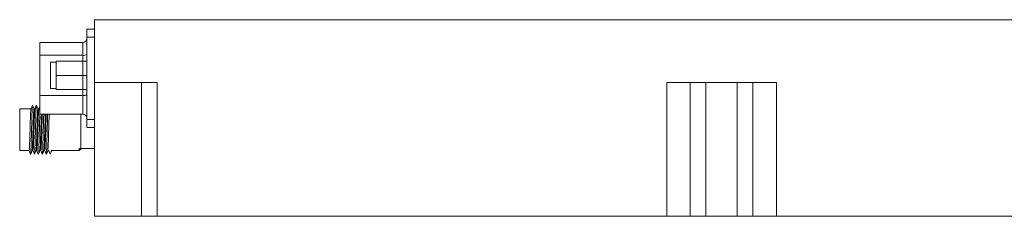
# Model space of a CAD drawing. Header units: millimetres. Extents: x 12 to 566, y 52 to 356.
# Tile 2 of 9: x 107 to 233, y 52 to 77. Entities that reach past the tile are written whole.
import ezdxf

# ---------------------------------------------------------------- set-up
doc = ezdxf.new("R2010")
doc.units = ezdxf.units.MM

msp = doc.modelspace()

# ---------------------------------------------------------------- linework, layer by layer
at = {"color": 7, "linetype": 'Continuous', "lineweight": 15}
for p, q in [((116.694, 76.826), (276.694, 76.826)), ((116.694, 76.826), (116.694, 68.826)), ((115.694, 75.626), (115.694, 74.626)), ((116.694, 75.626), (115.694, 75.626)), ((115.694, 74.626), (116.694, 74.626)), ((115.694, 64.126), (115.694, 74.626)), ((110.694, 73.926), (109.694, 73.926)), ((109.694, 73.926), (109.694, 72.304)), ((110.694, 73.926), (110.694, 73.926)), ((113.614, 73.926), (110.694, 73.926)), ((110.694, 73.926), (110.694, 73.926)), ((113.632, 73.926), (113.614, 73.926)), ((113.632, 73.926), (113.614, 73.926)), ((115.194, 73.926), (113.632, 73.926)), ((115.194, 72.304), (115.194, 73.926)), ((109.694, 72.304), (115.194, 72.304)), ((109.694, 67.204), (109.694, 72.304)), ((115.194, 67.204), (115.194, 72.304)), ((111.814, 71.419), (111.064, 71.419)), ((111.064, 71.419), (111.064, 68.089)), ((111.814, 69.754), (111.814, 71.554)), ((115.694, 71.554), (111.814, 71.554)), ((115.694, 69.754), (115.694, 71.554)), ((111.814, 67.954), (111.814, 69.754)), ((111.814, 69.754), (115.694, 69.754)), ((115.694, 67.954), (115.694, 69.754)), ((111.064, 68.089), (111.814, 68.089)), ((115.694, 67.954), (111.814, 67.954)), ((116.694, 68.826), (124.694, 68.826)), ((116.694, 68.826), (116.694, 51.826)), ((122.694, 68.826), (122.694, 51.826)), ((124.694, 51.826), (124.694, 68.826)), ((203.694, 68.826), (189.694, 68.826)), ((189.694, 68.826), (189.694, 51.826)), ((192.694, 51.826), (192.694, 68.826)), ((194.694, 68.826), (194.694, 51.826)), ((198.694, 68.826), (198.694, 51.826)), ((200.694, 68.826), (200.694, 51.826)), ((203.694, 51.826), (203.694, 68.826)), ((109.694, 67.204), (109.694, 64.826)), ((115.194, 67.204), (109.694, 67.204)), ((115.194, 64.826), (115.194, 67.204)), ((108.588, 65.476), (107.144, 65.476)), ((107.144, 65.476), (107.144, 60.176)), ((109.088, 65.476), (108.971, 65.476)), ((109.588, 65.476), (109.471, 65.476)), ((109.694, 64.826), (115.194, 64.826)), ((114.944, 60.426), (114.944, 64.826)), ((116.694, 64.126), (115.694, 64.126)), ((115.694, 64.126), (115.694, 63.126)), ((115.694, 63.126), (116.694, 63.126)), ((114.744, 60.176), (114.744, 60.426)), ((114.744, 60.426), (114.944, 60.426)), ((114.744, 60.176), (114.944, 60.376)), ((114.944, 60.426), (116.694, 60.426)), ((114.944, 60.376), (114.944, 60.426)), ((107.144, 60.176), (108.341, 60.176)), ((108.525, 59.741), (108.531, 59.701)), ((108.724, 60.176), (108.841, 60.176)), ((109.224, 60.176), (109.341, 60.176)), ((109.724, 60.176), (109.841, 60.176)), ((110.224, 60.176), (110.341, 60.176)), ((110.724, 60.176), (110.841, 60.176)), ((111.224, 60.176), (114.744, 60.176)), ((122.694, 51.826), (116.694, 51.826)), ((124.694, 51.826), (122.694, 51.826)), ((189.694, 51.826), (124.694, 51.826)), ((192.694, 51.826), (189.694, 51.826)), ((194.694, 51.826), (192.694, 51.826)), ((198.694, 51.826), (194.694, 51.826)), ((200.694, 51.826), (198.694, 51.826)), ((203.694, 51.826), (200.694, 51.826)), ((268.694, 51.826), (203.694, 51.826))]:
    msp.add_line(p, q, dxfattribs=at)
for centre, radius, start, end in [((115.194, 74.426), 0.5, 270, 0), ((115.315, 73.037), 0.743, 260.65779, 300.7317), ((115.315, 67.937), 0.743, 260.65857, 300.72927), ((115.194, 64.326), 0.5, 0, 90)]:
    msp.add_arc(centre, radius, start, end, dxfattribs=at)
for points, knots in [([(108.585, 65.452), (108.584, 65.455), (108.574, 65.478), (108.557, 65.235), (108.528, 64.729), (108.5, 63.979), (108.482, 63.306), (108.461, 62.622), (108.439, 61.932), (108.412, 61.137), (108.387, 60.543), (108.362, 60.207), (108.347, 60.209), (108.341, 60.21)], [0, 0, 0, 0, 0.014021, 0.1240197, 0.2340059, 0.3440056, 0.4540057, 0.4880078, 0.5980097, 0.7080128, 0.8180081, 0.9279949, 1, 1, 1, 1]), ([(108.536, 59.734), (108.544, 59.766), (108.561, 59.837), (108.587, 60.358), (108.611, 61.154), (108.64, 62.148), (108.668, 63.216), (108.692, 64.24), (108.72, 65.109), (108.748, 65.702), (108.768, 65.983), (108.782, 65.92), (108.787, 65.9)], [0, 0, 0, 0, 0.0880205, 0.1953465, 0.3026669, 0.4099812, 0.5173058, 0.6246281, 0.7319416, 0.8392655, 0.9465892, 1, 1, 1, 1]), ([(108.776, 65.946), (108.744, 65.866), (108.68, 65.707), (108.617, 65.549), (108.585, 65.469)], [0, 0, 0, 0, 0.5000869, 1, 1, 1, 1]), ([(108.971, 65.442), (108.968, 65.452), (108.955, 65.488), (108.937, 65.24), (108.908, 64.727), (108.88, 63.98), (108.862, 63.306), (108.841, 62.622), (108.819, 61.932), (108.792, 61.136), (108.767, 60.547), (108.744, 60.226), (108.731, 60.222), (108.727, 60.221)], [0, 0, 0, 0, 0.0380456, 0.1481888, 0.2583194, 0.3684636, 0.4786082, 0.5126549, 0.6228013, 0.7329489, 0.8430888, 0.95322, 1, 1, 1, 1]), ([(108.974, 65.476), (108.943, 65.552), (108.881, 65.708), (108.818, 65.864), (108.786, 65.944)], [0, 0, 0, 0, 0.4877276, 1, 1, 1, 1]), ([(109.085, 65.453), (109.084, 65.455), (109.073, 65.477), (109.057, 65.234), (109.028, 64.729), (109, 63.979), (108.982, 63.306), (108.961, 62.622), (108.939, 61.932), (108.912, 61.137), (108.887, 60.543), (108.862, 60.207), (108.847, 60.209), (108.841, 60.21)], [0, 0, 0, 0, 0.0119506, 0.1221803, 0.2323974, 0.3426281, 0.4528592, 0.4869327, 0.5971656, 0.7073996, 0.817626, 0.9278437, 1, 1, 1, 1]), ([(109.036, 59.737), (109.038, 59.733), (109.049, 59.707), (109.07, 60.009), (109.096, 60.625), (109.122, 61.519), (109.151, 62.553), (109.177, 63.618), (109.202, 64.598), (109.231, 65.365), (109.255, 65.84), (109.27, 65.887), (109.276, 65.907)], [0, 0, 0, 0, 0.0235864, 0.1357869, 0.2479972, 0.3601939, 0.4723911, 0.5846019, 0.696799, 0.8089955, 0.9212058, 1, 1, 1, 1]), ([(109.275, 65.944), (109.243, 65.865), (109.18, 65.706), (109.116, 65.547), (109.084, 65.468)], [0, 0, 0, 0, 0.5000751, 1, 1, 1, 1]), ([(109.471, 65.442), (109.468, 65.452), (109.455, 65.488), (109.437, 65.24), (109.408, 64.727), (109.38, 63.98), (109.362, 63.306), (109.341, 62.622), (109.319, 61.932), (109.292, 61.136), (109.267, 60.546), (109.244, 60.225), (109.231, 60.222), (109.227, 60.221)], [0, 0, 0, 0, 0.0380022, 0.1480198, 0.2580248, 0.3680433, 0.4780624, 0.5120702, 0.622091, 0.732113, 0.8421272, 0.9521328, 1, 1, 1, 1]), ([(109.474, 65.476), (109.443, 65.553), (109.38, 65.71), (109.317, 65.867), (109.285, 65.947)], [0, 0, 0, 0, 0.4908799, 1, 1, 1, 1]), ([(109.585, 65.453), (109.584, 65.455), (109.573, 65.478), (109.557, 65.234), (109.528, 64.729), (109.5, 63.979), (109.482, 63.306), (109.461, 62.622), (109.439, 61.932), (109.412, 61.137), (109.387, 60.543), (109.362, 60.207), (109.347, 60.209), (109.341, 60.21)], [0, 0, 0, 0, 0.0124606, 0.1226334, 0.2327936, 0.3429674, 0.4531416, 0.4871975, 0.5973735, 0.7075507, 0.8177201, 0.9278809, 1, 1, 1, 1]), ([(109.694, 65.741), (109.689, 65.73), (109.653, 65.639), (109.616, 65.548), (109.585, 65.468)], [0, 0, 0, 0, 0.1274376, 1, 1, 1, 1]), ([(109.536, 59.749), (109.541, 59.757), (109.556, 59.78), (109.581, 60.209), (109.605, 60.942), (109.633, 61.903), (109.661, 62.959), (109.685, 63.998), (109.703, 64.556), (109.712, 64.826)], [0, 0, 0, 0, 0.0930539, 0.2457865, 0.3985194, 0.5512384, 0.7039691, 0.8567046, 1, 1, 1, 1]), ([(109.916, 64.826), (109.913, 64.782), (109.902, 64.572), (109.88, 63.969), (109.862, 63.307), (109.841, 62.621), (109.819, 61.932), (109.792, 61.136), (109.767, 60.546), (109.744, 60.224), (109.731, 60.221), (109.727, 60.22)], [0, 0, 0, 0, 0.037881, 0.1801989, 0.3225174, 0.3665094, 0.5088302, 0.6511525, 0.7934648, 0.935766, 1, 1, 1, 1]), ([(110.036, 64.826), (110.033, 64.782), (110.022, 64.572), (110, 63.969), (109.982, 63.307), (109.961, 62.621), (109.939, 61.932), (109.912, 61.137), (109.887, 60.543), (109.862, 60.207), (109.847, 60.209), (109.841, 60.21)], [0, 0, 0, 0, 0.0368161, 0.175133, 0.3134505, 0.3562057, 0.4945253, 0.6328465, 0.771158, 0.9094586, 1, 1, 1, 1]), ([(110.026, 59.746), (110.029, 59.729), (110.041, 59.658), (110.064, 59.899), (110.09, 60.449), (110.115, 61.291), (110.144, 62.302), (110.171, 63.364), (110.192, 64.258), (110.207, 64.673), (110.213, 64.826)], [0, 0, 0, 0, 0.0487981, 0.19327444, 0.33776803, 0.48224924, 0.62672674, 0.77121949, 0.91570343, 1, 1, 1, 1]), ([(110.416, 64.826), (110.413, 64.782), (110.402, 64.572), (110.38, 63.969), (110.362, 63.307), (110.341, 62.621), (110.319, 61.933), (110.292, 61.136), (110.267, 60.547), (110.244, 60.226), (110.231, 60.222), (110.227, 60.221)], [0, 0, 0, 0, 0.0380649, 0.1810736, 0.324083, 0.3682885, 0.5113001, 0.6543132, 0.7973163, 0.9403083, 1, 1, 1, 1]), ([(110.536, 64.826), (110.533, 64.782), (110.522, 64.572), (110.5, 63.969), (110.482, 63.307), (110.461, 62.621), (110.439, 61.932), (110.412, 61.137), (110.387, 60.543), (110.362, 60.207), (110.347, 60.209), (110.341, 60.21)], [0, 0, 0, 0, 0.0368161, 0.175133, 0.3134505, 0.3562056, 0.4945253, 0.6328465, 0.771158, 0.9094586, 1, 1, 1, 1]), ([(110.536, 59.748), (110.539, 59.745), (110.551, 59.732), (110.575, 60.079), (110.599, 60.742), (110.626, 61.661), (110.655, 62.712), (110.68, 63.755), (110.699, 64.499), (110.71, 64.781), (110.712, 64.827)], [0, 0, 0, 0, 0.0578449, 0.210004, 0.3621722, 0.5143239, 0.6664806, 0.8186502, 0.9708009, 1, 1, 1, 1]), ([(110.916, 64.83), (110.914, 64.785), (110.902, 64.573), (110.88, 63.969), (110.862, 63.307), (110.841, 62.621), (110.819, 61.932), (110.792, 61.136), (110.767, 60.546), (110.744, 60.223), (110.73, 60.22), (110.726, 60.219)], [0, 0, 0, 0, 0.03879928, 0.18076715, 0.32273565, 0.36661943, 0.50859019, 0.65056244, 0.79252477, 0.93447601, 1, 1, 1, 1]), ([(108.338, 60.176), (108.368, 60.1), (108.431, 59.944), (108.493, 59.789), (108.525, 59.709)], [0, 0, 0, 0, 0.4900012, 1, 1, 1, 1]), ([(108.536, 59.708), (108.568, 59.788), (108.632, 59.948), (108.696, 60.107), (108.728, 60.187)], [0, 0, 0, 0, 0.5000967, 1, 1, 1, 1]), ([(108.838, 60.176), (108.869, 60.099), (108.932, 59.943), (108.994, 59.786), (109.026, 59.707)], [0, 0, 0, 0, 0.4933733, 1, 1, 1, 1]), ([(109.036, 59.708), (109.068, 59.788), (109.132, 59.947), (109.196, 60.107), (109.228, 60.187)], [0, 0, 0, 0, 0.5000768, 1, 1, 1, 1]), ([(109.338, 60.176), (109.368, 60.1), (109.431, 59.945), (109.493, 59.789), (109.525, 59.71)], [0, 0, 0, 0, 0.4893404, 1, 1, 1, 1]), ([(109.535, 59.706), (109.567, 59.786), (109.631, 59.946), (109.696, 60.106), (109.728, 60.186)], [0, 0, 0, 0, 0.5001072, 1, 1, 1, 1]), ([(109.838, 60.176), (109.869, 60.099), (109.932, 59.943), (109.994, 59.786), (110.026, 59.707)], [0, 0, 0, 0, 0.4932404, 1, 1, 1, 1]), ([(110.036, 59.709), (110.068, 59.789), (110.132, 59.948), (110.196, 60.108), (110.228, 60.188)], [0, 0, 0, 0, 0.5000917, 1, 1, 1, 1]), ([(110.338, 60.176), (110.368, 60.1), (110.431, 59.945), (110.493, 59.789), (110.525, 59.71)], [0, 0, 0, 0, 0.4895034, 1, 1, 1, 1]), ([(110.535, 59.706), (110.567, 59.786), (110.631, 59.946), (110.695, 60.105), (110.727, 60.185)], [0, 0, 0, 0, 0.5000812, 1, 1, 1, 1]), ([(110.838, 60.176), (110.869, 60.099), (110.931, 59.943), (110.994, 59.786), (111.026, 59.707)], [0, 0, 0, 0, 0.492658, 1, 1, 1, 1]), ([(111.036, 59.708), (111.068, 59.788), (111.132, 59.947), (111.196, 60.107), (111.228, 60.187)], [0, 0, 0, 0, 0.5001025, 1, 1, 1, 1])]:
    msp.add_open_spline(points, degree=3, knots=knots, dxfattribs=at)

doc.saveas('drawing.dxf')
